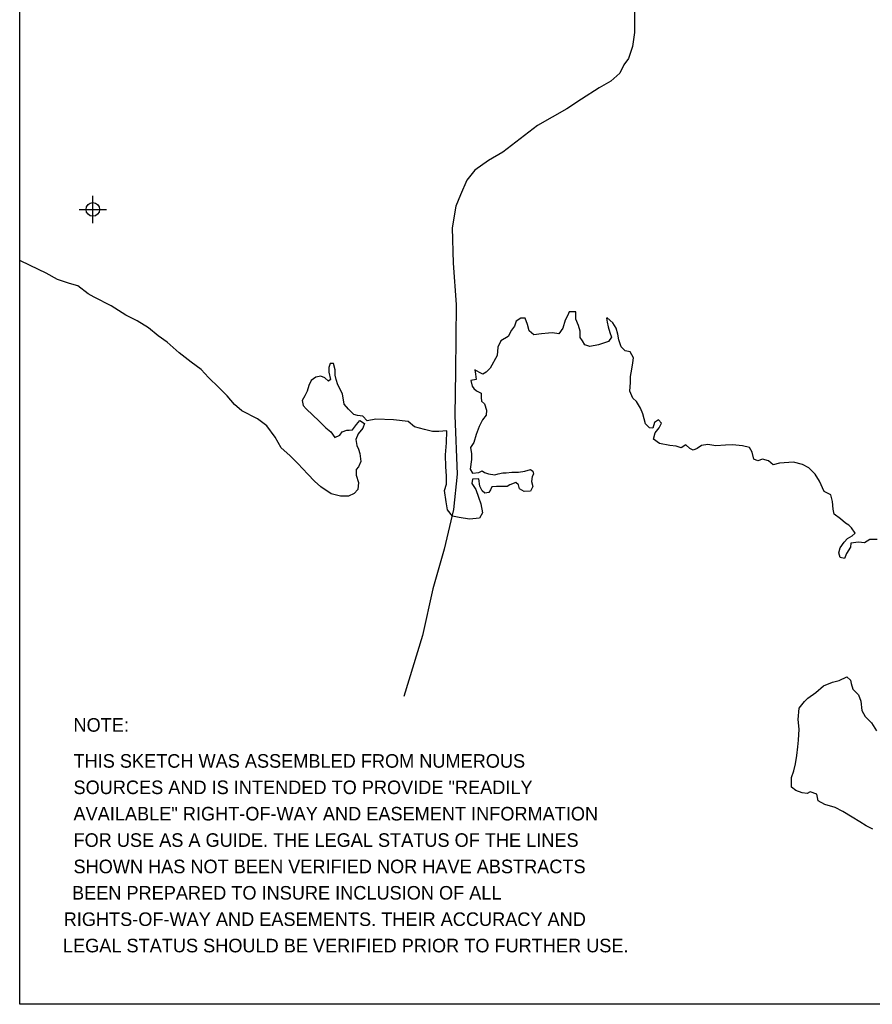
# Model space of a CAD drawing. Extents: x 182457 to 246457, y 768437 to 811090.
# Tile 1 of 7: x 182457 to 195026, y 769090 to 783598. Entities that reach past the tile are written whole.
import ezdxf

# ---------------------------------------------------------------- set-up
doc = ezdxf.new("R2010")
doc.units = 0
doc.header["$LTSCALE"] = 1000
doc.header["$PDMODE"] = 34
doc.header["$PDSIZE"] = 200
for name, color, linetype in [('BORDER', 1, 'CONTINUOUS'), ('MAJROADS', 9, 'CONTINUOUS'), ('SEC', 2, 'CONTINUOUS'), ('TEXT', 7, 'CONTINUOUS'), ('WATER', 4, 'CONTINUOUS')]:
    doc.layers.add(name, color=color, linetype=linetype)

msp = doc.modelspace()

# ---------------------------------------------------------------- linework, layer by layer
at = {"layer": 'BORDER', "color": 0}
msp.add_lwpolyline([(182457.191743, 769090.417012), (182457.191743, 811090.375012), (246457.127743, 811090.375012), (246457.127743, 769090.417012)], close=True, dxfattribs=at)
at = {"layer": 'MAJROADS', "color": 0}
msp.add_lwpolyline([(191522.36739, 783904.239167), (191518.634442, 783409.914522), (191491.917532, 783200.644738), (191431.940169, 783025.14157), (191364.217125, 782933.485511), (191304.619384, 782808.252646), (191169.679458, 782691.967598), (191001.352538, 782592.692398), (190740.357234, 782427.086102), (190521.44366, 782286.298605), (190092.247976, 782038.173877), (189578.192859, 781648.249327), (189367.784209, 781524.155328), (189165.627402, 781383.241291), (189047.191163, 781233.316167), (188953.383913, 781016.174161), (188885.091436, 780849.112648), (188832.416862, 780531.113685), (188845.25087, 780011.527348), (188890.902439, 779399.525708), (188883.499813, 778419.254802), (188870.186344, 777765.804136), (188905.561421, 776902.514252), (188851.368358, 776383.434078), (188712.885295, 775797.959536), (188549.267081, 775212.674805), (188393.268006, 774526.786199), (188118.326531, 773623.945398)], dxfattribs=at)
at = {"layer": 'SEC', "color": 0}
msp.add_point((183535.154082, 780802.367829), dxfattribs=at)
at = {"layer": 'WATER', "color": 0}
for points in [[(195096.504258, 775940.246845), (194987.663085, 775940.963324), (194911.980821, 775891.224961), (194819.939558, 775900.203611), (194710.988158, 775884.175294), (194702.229964, 775825.623622), (194643.016927, 775733.913042), (194617.403709, 775658.726802), (194550.534753, 775675.912508), (194534.230868, 775743.001919), (194551.471688, 775818.243272), (194610.629611, 775901.581455), (194661.194681, 775951.48516), (194728.449433, 775992.906239), (194770.586991, 776034.49266), (194720.848628, 776110.174923), (194679.262207, 776152.312482), (194629.193161, 776177.760358), (194554.28249, 776245.235565), (194462.627024, 776312.821), (194446.378252, 776388.282809), (194438.722333, 776497.179095), (194414.266505, 776597.813211), (194314.128413, 776648.708964), (194248.141277, 776799.853036), (194181.823459, 776900.762721), (194090.333334, 776993.46535), (193998.56764, 777044.305989), (193864.829729, 777078.677401), (193655.409554, 777063.310449), (193563.147835, 777038.799507), (193496.554449, 777097.847203), (193404.623413, 777123.570648), (193337.478888, 777098.894365), (193279.037444, 777124.397355), (193254.581616, 777225.031471), (193213.160537, 777292.286223), (193112.857103, 777318.064782), (192962.264169, 777335.801626), (192861.74028, 777328.090593), (192719.354402, 777320.655129), (192602.251059, 777338.171518), (192510.044455, 777322.032974), (192442.789703, 777280.611895), (192384.017576, 777255.880497), (192333.94853, 777281.328374), (192275.672427, 777331.948558), (192208.417675, 777290.527478), (192133.231435, 777316.140696), (192041.190172, 777325.119345), (191890.652351, 777351.228587), (191798.996885, 777418.814022), (191824.72033, 777510.745057), (191883.823139, 777585.710842), (191917.753641, 777652.46957), (191876.222334, 777702.979526), (191817.33998, 777661.503333), (191791.671649, 777577.944696), (191741.492375, 777586.647776), (191683.271386, 777645.640358), (191642.346331, 777788.246691), (191609.407877, 777872.191125), (191551.462457, 777973.045696), (191493.186354, 778023.66588), (191451.98573, 778124.410224), (191461.184835, 778249.941079), (191461.791086, 778342.037456), (191479.252361, 778450.768401), (191496.603409, 778542.75455), (191505.47183, 778618.051017), (191455.788581, 778702.105679), (191380.547227, 778719.346499), (191322.326238, 778778.339081), (191289.498012, 778879.02831), (191273.304354, 778962.862517), (191248.793412, 779055.124235), (191199.055049, 779130.806499), (191115.827094, 779206.709218), (191107.399582, 779198.391934), (191115.386183, 779139.730035), (191131.690069, 779072.640624), (191156.256125, 778988.751304), (191180.932408, 778921.606779), (191138.629509, 778854.903165), (191063.112586, 778830.281995), (190987.595664, 778805.660825), (190861.844354, 778781.370338), (190786.658114, 778806.983556), (190753.554319, 778865.810796), (190720.39541, 778916.265639), (190721.001662, 779008.362016), (190696.435606, 779092.251336), (190655.179868, 779184.623282), (190655.896347, 779293.464455), (190555.427572, 779294.12582), (190538.352094, 779244.00166), (190495.99408, 779168.925648), (190461.732896, 779051.932532), (190402.574973, 778968.59435), (190310.588823, 778985.945397), (190251.926924, 778977.958796), (190151.403036, 778970.247763), (190034.079237, 778954.27456), (189967.485851, 779013.322256), (189942.974909, 779105.583974), (189910.091569, 779197.900806), (189843.112385, 779198.341716), (189775.857633, 779156.920637), (189750.244416, 779081.734397), (189707.99663, 779023.403181), (189657.155991, 778931.637486), (189547.873908, 778865.374782), (189505.405667, 778773.553974), (189496.206562, 778648.02312), (189394.525284, 778464.491731), (189335.532703, 778406.270742), (189285.07786, 778373.111833), (189235.008814, 778398.55971), (189168.3052, 778440.862609), (189176.236687, 778373.828313), (189184.113061, 778298.421618), (189108.651253, 778282.172846), (189124.844911, 778198.338639), (189149.741649, 778164.683706), (189191.383184, 778130.918546), (189258.141912, 778096.988044), (189257.701001, 778030.008861), (189265.742717, 777979.71936), (189307.329137, 777937.581801), (189340.212477, 777845.264969), (189331.344055, 777769.968502), (189280.668758, 777703.320001), (189229.773005, 777603.181909), (189187.139423, 777486.243908), (189152.878238, 777369.250792), (189102.147827, 777294.229894), (189118.286371, 777202.023289), (189117.735233, 777118.29931), (189100.053503, 776976.078774), (189133.157299, 776917.251533), (189225.308789, 776925.017679), (189275.708518, 776949.804191), (189309.032768, 776924.466542), (189367.529326, 776907.335949), (189459.515475, 776889.984902), (189509.86009, 776906.399015), (189576.949501, 776922.702901), (189627.183888, 776922.372218), (189710.962981, 776930.193478), (189811.431756, 776929.532113), (189903.63836, 776945.670657), (189987.527681, 776970.236713), (190020.851931, 776944.899064), (190028.94876, 776902.981961), (190011.983509, 776869.602597), (190003.115087, 776794.30613), (190019.363859, 776718.844321), (189985.433357, 776652.085593), (189893.281867, 776644.319447), (189826.578252, 776686.622346), (189810.219253, 776745.339359), (189768.577718, 776779.10452), (189684.633284, 776746.166066), (189642.605954, 776721.324441), (189558.881975, 776721.875579), (189483.530393, 776722.371603), (189416.496096, 776714.440115), (189399.475732, 776672.688353), (189374.082969, 776630.991705), (189315.42107, 776623.005104), (189273.779536, 776656.770264), (189240.730854, 776723.969902), (189224.702538, 776832.921303), (189134.212454, 776825.886151), (189123.792853, 776766.603485), (189181.793386, 776674.121311), (189222.938897, 776565.00457), (189255.767123, 776464.31534), (189280.002496, 776330.191632), (189237.644483, 776255.11562), (189086.831093, 776239.362872), (188936.293272, 776265.472114), (188835.934725, 776282.878275), (188761.189395, 776375.470676), (188745.216193, 776492.794474), (188721.201274, 776660.407773), (188746.92472, 776752.338809), (188747.751426, 776877.924777), (188740.260849, 777011.938258), (188733.04584, 777187.813727), (188750.948025, 777363.523856), (188752.105415, 777539.344211), (188634.83673, 777531.743406), (188542.740353, 777532.349658), (188425.692124, 777558.238445), (188275.264531, 777601.092482), (188183.664178, 777677.050315), (187966.147174, 777703.600467), (187706.657953, 777713.681392), (187580.906643, 777689.390904), (187514.36837, 777756.810998), (187439.071903, 777765.67942), (187380.575345, 777782.810012), (187305.719788, 777858.657617), (187239.236629, 777934.450108), (187215.111483, 778085.318612), (187149.01412, 778219.717889), (187124.39295, 778295.234811), (187108.089065, 778362.324222), (187108.585089, 778437.675803), (187084.074147, 778529.937521), (187033.839759, 778530.268204), (187016.709167, 778471.771646), (187016.268257, 778404.792463), (187040.668971, 778295.785949), (187007.014039, 778270.88921), (186957.110334, 778321.45428), (186898.66889, 778346.95727), (186823.207081, 778330.708499), (186755.897215, 778280.915021), (186721.9116, 778205.783895), (186696.243268, 778122.225258), (186662.312766, 778055.46653), (186620.009867, 777988.762915), (186636.258639, 777913.301107), (186677.789945, 777862.79115), (186777.652469, 777770.033408), (186869.197708, 777685.703178), (186969.005117, 777584.573038), (187043.970902, 777525.470228), (187102.026549, 777441.360453), (187177.598586, 777474.35402), (187211.41886, 777524.367953), (187278.563384, 777549.044236), (187312.052976, 777548.823781), (187362.342477, 777556.865496), (187421.445286, 777631.831281), (187472.06547, 777690.107384), (187538.769085, 777647.804484), (187513.210981, 777580.990642), (187445.68066, 777497.707573), (187411.63993, 777414.204049), (187427.778475, 777321.997445), (187452.564986, 777271.597716), (187468.868871, 777204.508305), (187484.842074, 777087.184507), (187450.856459, 777012.053381), (187417.091298, 776970.411847), (187416.54016, 776886.687868), (187449.313273, 776777.62624), (187440.27951, 776677.212579), (187389.659326, 776618.936476), (187305.659778, 776577.625625), (187188.446207, 776578.397218), (187046.335898, 776612.823743), (186896.294101, 776714.284566), (186804.748862, 776798.614797), (186704.941453, 776899.744937), (186555.285452, 777059.812545), (186438.843474, 777177.797708), (186313.973985, 777287.465588), (186222.92477, 777447.147399), (186098.441077, 777615.422064), (185965.144076, 777716.772659), (185731.488528, 777835.529416), (185623.253606, 777928.342272), (185515.23914, 778054.644719), (185390.479879, 778181.057394), (185240.713651, 778324.380207), (185132.644071, 778442.310256), (184982.657388, 778552.143477), (184807.718852, 778687.259233), (184632.945658, 778847.492182), (184499.593543, 778940.470379), (184358.034372, 779058.620884), (184191.247779, 779160.191935), (184024.350959, 779245.018189), (183807.550434, 779380.409514), (183557.205204, 779507.648895), (183465.43951, 779558.489534), (183315.50794, 779676.695153), (183190.142427, 779711.011451), (183014.707867, 779770.775626), (182847.866161, 779863.974278), (182614.155499, 779974.358637), (182457.191743, 780048.870548)], [(195034.90664, 771670.544372), (194934.768548, 771721.440125), (194843.057967, 771780.653161), (194726.285307, 771848.403937), (194592.878078, 771933.009737), (194476.050304, 771992.388115), (194325.622711, 772035.242153), (194225.484619, 772086.137905), (194209.401188, 772186.716908), (194109.152869, 772220.867865), (194067.125538, 772196.02624), (193991.82907, 772204.894662), (193899.953149, 772238.990505), (193833.304648, 772289.665802), (193834.241582, 772431.996567), (193868.392539, 772532.244886), (193894.171098, 772632.54832), (193911.742601, 772758.024061), (193929.314103, 772883.499802), (193938.347866, 772983.913463), (193947.767426, 773142.933909), (193931.959564, 773285.374901), (193949.806636, 773452.712631), (194025.819582, 773552.685382), (194076.384652, 773602.589087), (194194.149361, 773685.541473), (194303.651899, 773785.293769), (194437.940948, 773834.646336), (194538.575064, 773859.102164), (194647.802033, 773916.99247), (194706.078136, 773866.372286), (194714.119851, 773816.082785), (194738.685907, 773732.193465), (194780.272327, 773690.055906), (194821.858748, 773647.918348), (194854.742088, 773555.601516), (194870.605063, 773421.532922), (194920.233199, 773329.105863), (195011.723325, 773236.403234), (195086.303313, 773118.69364)]]:
    msp.add_lwpolyline(points, dxfattribs=at)

# ---------------------------------------------------------------- texts
at = {"layer": 'TEXT', "color": 0}
for s, p in [('NOTE:', (183250.472363, 773106.841745)), ('THIS SKETCH WAS ASSEMBLED FROM NUMEROUS', (183250.472363, 772576.104357)), ('SOURCES AND IS INTENDED TO PROVIDE "READILY', (183250.472363, 772187.532928)), ('AVAILABLE" RIGHT-OF-WAY AND EASEMENT INFORMATION ', (183250.472363, 771798.961499)), ('FOR USE AS A GUIDE. THE LEGAL STATUS OF THE LINES', (183250.472363, 771410.390071)), ('SHOWN HAS NOT BEEN VERIFIED NOR HAVE ABSTRACTS ', (183250.472363, 771021.818642)), ('BEEN PREPARED TO INSURE INCLUSION OF ALL', (183228.600676, 770633.247214)), (' RIGHTS-OF-WAY AND EASEMENTS. THEIR ACCURACY AND ', (183031.755501, 770244.675785)), (' LEGAL STATUS SHOULD BE VERIFIED PRIOR TO FURTHER USE.', (183020.819658, 769856.104356))]:
    msp.add_text(s, height=200, dxfattribs=at).set_placement(p)

doc.saveas('drawing.dxf')
